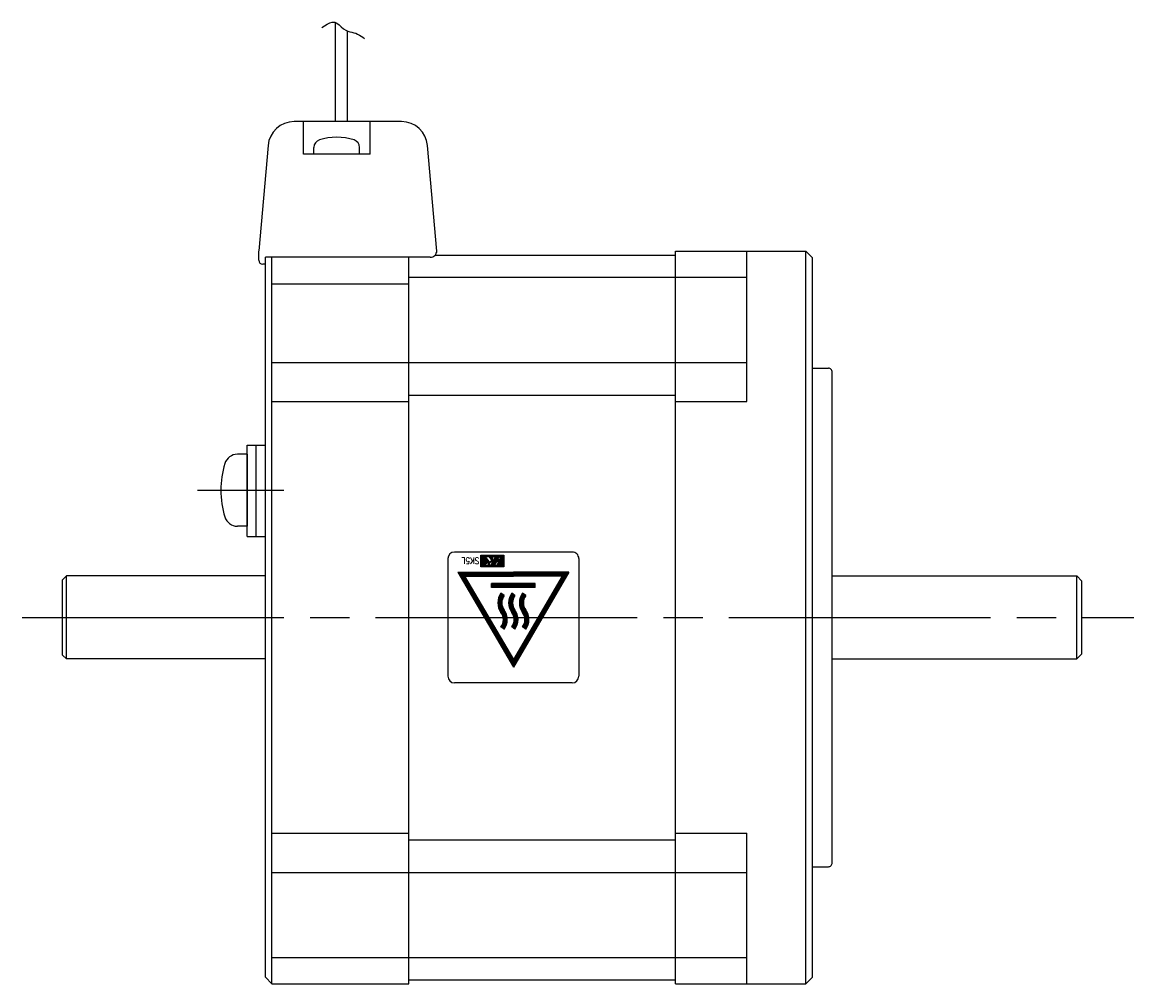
# Model space of a CAD drawing. Extents: x -213 to 31, y -32 to 71.
# Tile 2 of 3: x -130 to -45, y -28 to 45. Entities that reach past the tile are written whole.
import ezdxf
from ezdxf.enums import TextEntityAlignment as Align

# ---------------------------------------------------------------- set-up
doc = ezdxf.new("R2010")
doc.units = 0
doc.header["$MEASUREMENT"] = 0
doc.linetypes.add('CENTER', pattern=[27, 20, -2, 3, -2])
doc.layers.get('0').update_dxf_attribs({"linetype": 'CONTINUOUS'})
doc.styles.get("Standard").update_dxf_attribs({"font": 'romans.shx', "bigfont": 'bigfont.shx'})

# ---------------------------------------------------------------- blocks, each defined once
blk = doc.blocks.new('A$C3E631F8E')
for p, q in [((-107.487, 45.085), (-107.285, 45.215)), ((-107.285, 45.215), (-107.082, 45.34)), ((-107.082, 45.34), (-106.881, 45.44)), ((-106.881, 45.44), (-106.685, 45.497)), ((-106.685, 45.497), (-106.498, 45.493)), ((-106.498, 45.493), (-106.328, 45.42)), ((-106.444, 37.9), (-106.444, 45.477)), ((-106.328, 45.42), (-106.164, 45.297)), ((-106.164, 45.297), (-106.001, 45.149)), ((-106.001, 45.149), (-105.833, 45.001)), ((-105.833, 45.001), (-105.655, 44.88)), ((-105.655, 44.88), (-105.508, 44.816)), ((-105.531, 37.9), (-105.531, 44.824)), ((-105.508, 44.816), (-105.355, 44.772)), ((-105.355, 44.772), (-105.199, 44.737)), ((-105.199, 44.737), (-105.042, 44.699)), ((-105.042, 44.699), (-104.889, 44.65)), ((-104.889, 44.65), (-104.752, 44.587)), ((-104.752, 44.587), (-104.619, 44.511)), ((-104.619, 44.511), (-104.489, 44.428)), ((-104.489, 44.428), (-104.36, 44.344)), ((-104.36, 44.344), (-104.232, 44.264)), ((-101.399, 37.9), (-109.602, 37.9)), ((-108.9, 35.4), (-108.9, 37.9)), ((-103.8, 35.4), (-103.8, 37.9)), ((-111.594, 36.074), (-112.299, 28.017)), ((-108.1, 35.4), (-108.1, 35.927)), ((-104.6, 35.4), (-104.6, 35.927)), ((-98.7, 28), (-99.406, 36.074)), ((-103.8, 35.4), (-108.9, 35.4)), ((-104.6, 35.4), (-108.1, 35.4)), ((-112.3, 27.3), (-112.3, 28)), ((-99.2, 27.531), (-111.8, 27.531)), ((-111.8, 27), (-111.8, 27.531)), ((-111.3, 25.531), (-111.3, 27.531)), ((-100.85, 0), (-100.85, 27.531)), ((-98.825, 27.7), (-80.45, 27.7)), ((-80.45, 0), (-80.45, 28)), ((-80.45, 28), (-70.5, 28)), ((-75, 16.5), (-75, 28)), ((-70.5, 0), (-70.5, 28)), ((-70.5, 28), (-70, 27.5)), ((-70, 0), (-70, 27.5)), ((-111.8, 27), (-112, 27)), ((-111.8, 0), (-111.8, 27.031)), ((-111.3, 0), (-111.3, 25.531)), ((-111.3, 25.495), (-100.85, 25.495)), ((-100.85, 26), (-80.45, 26)), ((-80.45, 26), (-75, 26)), ((-111.3, 19.5), (-100.85, 19.5)), ((-100.85, 19.5), (-80.45, 19.5)), ((-80.45, 19.5), (-75, 19.5)), ((-70, 19.05), (-68.78, 19.05)), ((-68.48, 0), (-68.48, 18.75)), ((-100.85, 16.999), (-80.45, 16.999)), ((-111.3, 16.5), (-100.85, 16.5)), ((-80.45, 16.5), (-75, 16.5)), ((-113.2, 6.18), (-113.2, 13.174)), ((-113.2, 13.174), (-111.8, 13.174)), ((-112.5, 6.18), (-112.5, 13.174)), ((-113.2, 12.474), (-113.939, 12.474)), ((-113.2, 12.474), (-113.2, 6.974)), ((-113.2, 6.974), (-113.939, 6.974)), ((-113.2, 6.18), (-111.8, 6.18)), ((-97.85, 4.5), (-97.85, -4.5)), ((-88.35, 5), (-97.35, 5)), ((-95.328, 3.869), (-95.328, 4.749)), ((-95.328, 4.749), (-93.578, 4.749)), ((-94.92, 4.749), (-95.328, 4.341)), ((-94.947, 4.749), (-95.328, 4.368)), ((-94.973, 4.749), (-95.328, 4.394)), ((-95, 4.749), (-95.328, 4.421)), ((-95.026, 4.749), (-95.328, 4.447)), ((-95.053, 4.749), (-95.328, 4.474)), ((-95.08, 4.749), (-95.328, 4.5)), ((-95.106, 4.749), (-95.328, 4.527)), ((-95.133, 4.749), (-95.328, 4.553)), ((-95.159, 4.749), (-95.328, 4.58)), ((-95.186, 4.749), (-95.328, 4.606)), ((-95.212, 4.749), (-95.328, 4.633)), ((-95.239, 4.749), (-95.328, 4.659)), ((-95.265, 4.749), (-95.328, 4.686)), ((-95.292, 4.749), (-95.328, 4.712)), ((-95.318, 4.749), (-95.328, 4.739)), ((-95.001, 4.642), (-95.328, 4.315)), ((-94.989, 4.628), (-95.328, 4.288)), ((-94.977, 4.613), (-95.328, 4.262)), ((-94.965, 4.599), (-95.328, 4.235)), ((-94.953, 4.584), (-95.328, 4.209)), ((-94.941, 4.57), (-95.328, 4.182)), ((-94.929, 4.555), (-95.328, 4.156)), ((-94.917, 4.541), (-95.328, 4.129)), ((-94.905, 4.526), (-95.328, 4.103)), ((-94.893, 4.512), (-95.328, 4.076)), ((-94.88, 4.497), (-95.328, 4.05)), ((-94.868, 4.483), (-95.328, 4.023)), ((-94.856, 4.468), (-95.328, 3.996)), ((-94.844, 4.454), (-95.328, 3.97)), ((-94.832, 4.439), (-95.328, 3.943)), ((-94.82, 4.425), (-95.328, 3.917)), ((-94.808, 4.41), (-95.328, 3.89)), ((-94.796, 4.396), (-95.323, 3.869)), ((-94.784, 4.381), (-95.297, 3.869)), ((-94.772, 4.367), (-95.27, 3.869)), ((-94.76, 4.352), (-95.244, 3.869)), ((-94.689, 4.267), (-95.128, 3.969)), ((-94.748, 4.338), (-95.094, 3.992)), ((-94.736, 4.323), (-95.011, 4.048)), ((-95.007, 4.649), (-94.707, 4.649)), ((-94.689, 4.267), (-95.007, 4.649)), ((-94.894, 4.749), (-94.994, 4.649)), ((-94.867, 4.749), (-94.967, 4.649)), ((-94.841, 4.749), (-94.941, 4.649)), ((-94.724, 4.309), (-94.929, 4.104)), ((-94.814, 4.749), (-94.914, 4.649)), ((-94.788, 4.749), (-94.888, 4.649)), ((-94.761, 4.749), (-94.861, 4.649)), ((-94.712, 4.295), (-94.846, 4.16)), ((-94.735, 4.749), (-94.835, 4.649)), ((-94.708, 4.749), (-94.808, 4.649)), ((-94.682, 4.749), (-94.782, 4.649)), ((-94.7, 4.28), (-94.764, 4.216)), ((-94.577, 4.27), (-94.761, 4.086)), ((-94.655, 4.749), (-94.755, 4.649)), ((-94.459, 4.351), (-94.747, 4.155)), ((-94.629, 4.749), (-94.729, 4.649)), ((-94.409, 4.336), (-94.727, 4.121)), ((-94.459, 4.351), (-94.707, 4.649)), ((-94.602, 4.749), (-94.705, 4.647)), ((-94.576, 4.749), (-94.693, 4.632)), ((-94.549, 4.749), (-94.681, 4.618)), ((-94.523, 4.749), (-94.669, 4.603)), ((-94.496, 4.749), (-94.656, 4.589)), ((-94.495, 4.326), (-94.645, 4.176)), ((-94.47, 4.749), (-94.644, 4.574)), ((-94.443, 4.749), (-94.632, 4.56)), ((-94.417, 4.749), (-94.62, 4.545)), ((-94.39, 4.749), (-94.608, 4.531)), ((-94.364, 4.749), (-94.596, 4.516)), ((-94.337, 4.749), (-94.584, 4.502)), ((-94.578, 3.969), (-94.224, 4.649)), ((-94.311, 4.749), (-94.572, 4.487)), ((-93.943, 4.612), (-94.569, 3.987)), ((-94.433, 4.362), (-94.563, 4.232)), ((-94.436, 4.597), (-94.56, 4.473)), ((-93.972, 4.557), (-94.56, 3.969)), ((-94.464, 4.543), (-94.548, 4.458)), ((-93.933, 4.649), (-94.54, 4.042)), ((-94.472, 4.508), (-94.536, 4.444)), ((-94.001, 4.502), (-94.534, 3.969)), ((-94.474, 4.48), (-94.524, 4.429)), ((-94.472, 4.455), (-94.512, 4.415)), ((-93.96, 4.649), (-94.511, 4.097)), ((-94.03, 4.447), (-94.507, 3.969)), ((-94.467, 4.433), (-94.5, 4.4)), ((-94.461, 4.413), (-94.488, 4.386)), ((-93.986, 4.649), (-94.483, 4.153)), ((-94.058, 4.391), (-94.481, 3.969)), ((-94.42, 4.348), (-94.48, 4.288)), ((-94.453, 4.394), (-94.476, 4.371)), ((-94.443, 4.377), (-94.464, 4.357)), ((-94.013, 4.649), (-94.454, 4.208)), ((-94.087, 4.336), (-94.454, 3.969)), ((-94.116, 4.281), (-94.428, 3.969)), ((-94.039, 4.649), (-94.425, 4.263)), ((-94.066, 4.649), (-94.396, 4.319)), ((-94.284, 4.749), (-94.394, 4.639)), ((-94.092, 4.649), (-94.367, 4.374)), ((-94.258, 4.749), (-94.341, 4.666)), ((-94.119, 4.649), (-94.339, 4.429)), ((-94.145, 4.649), (-94.31, 4.485)), ((-94.231, 4.749), (-94.301, 4.678)), ((-94.172, 4.649), (-94.281, 4.54)), ((-94.278, 3.969), (-93.924, 4.649)), ((-94.204, 4.749), (-94.266, 4.687)), ((-94.198, 4.649), (-94.252, 4.595)), ((-93.578, 4.527), (-94.236, 3.869)), ((-94.178, 4.749), (-94.234, 4.693)), ((-94.224, 4.649), (-93.924, 4.649)), ((-93.578, 4.5), (-94.209, 3.869)), ((-94.151, 4.749), (-94.204, 4.697)), ((-93.578, 4.474), (-94.183, 3.869)), ((-94.125, 4.749), (-94.175, 4.699)), ((-93.578, 4.447), (-94.156, 3.869)), ((-94.098, 4.749), (-94.148, 4.699)), ((-93.578, 4.421), (-94.13, 3.869)), ((-94.072, 4.749), (-94.123, 4.698)), ((-93.578, 4.394), (-94.103, 3.869)), ((-94.045, 4.749), (-94.098, 4.696)), ((-93.578, 4.368), (-94.077, 3.869)), ((-94.019, 4.749), (-94.074, 4.693)), ((-93.794, 4.511), (-94.059, 4.332)), ((-93.992, 4.749), (-94.052, 4.69)), ((-93.578, 4.341), (-94.05, 3.869)), ((-93.995, 4.375), (-94.049, 4.321)), ((-93.578, 4.553), (-94.043, 4.088)), ((-93.913, 4.431), (-94.037, 4.306)), ((-93.966, 4.749), (-94.03, 4.685)), ((-93.83, 4.487), (-94.027, 4.29)), ((-93.578, 4.315), (-94.024, 3.869)), ((-93.578, 4.58), (-94.022, 4.136)), ((-93.578, 4.712), (-94.019, 4.272)), ((-93.578, 4.686), (-94.012, 4.252)), ((-93.578, 4.606), (-94.011, 4.173)), ((-93.939, 4.749), (-94.008, 4.68)), ((-93.578, 4.659), (-94.008, 4.229)), ((-93.578, 4.633), (-94.007, 4.204)), ((-93.578, 4.288), (-93.997, 3.869)), ((-93.913, 4.749), (-93.988, 4.674)), ((-93.578, 4.262), (-93.971, 3.869)), ((-93.886, 4.749), (-93.968, 4.667)), ((-93.86, 4.749), (-93.949, 4.66)), ((-93.833, 4.749), (-93.93, 4.652)), ((-93.807, 4.749), (-93.913, 4.643)), ((-93.78, 4.749), (-93.896, 4.633)), ((-93.754, 4.749), (-93.881, 4.622)), ((-93.727, 4.749), (-93.866, 4.61)), ((-93.701, 4.749), (-93.852, 4.597)), ((-93.674, 4.749), (-93.84, 4.583)), ((-93.648, 4.749), (-93.828, 4.569)), ((-93.621, 4.749), (-93.817, 4.553)), ((-93.595, 4.749), (-93.807, 4.537)), ((-93.578, 4.739), (-93.798, 4.519)), ((-93.578, 4.749), (-93.578, 3.869)), ((-87.85, 4.5), (-87.85, -4.5)), ((-97.1, 3.45), (-92.85, -3.8)), ((-97.1, 3.45), (-92.85, 3.45)), ((-97.056, 3.425), (-92.85, -3.751)), ((-97.056, 3.425), (-92.85, 3.425)), ((-97.013, 3.4), (-92.85, -3.701)), ((-97.013, 3.4), (-92.85, 3.4)), ((-96.592, 3.45), (-92.85, 3.45)), ((-93.578, 3.869), (-95.328, 3.869)), ((-95.117, 3.969), (-95.217, 3.869)), ((-95.091, 3.969), (-95.191, 3.869)), ((-95.064, 3.969), (-95.164, 3.869)), ((-95.038, 3.969), (-95.138, 3.869)), ((-94.678, 3.969), (-95.128, 3.969)), ((-95.011, 3.969), (-95.111, 3.869)), ((-94.984, 3.969), (-95.084, 3.869)), ((-94.958, 3.969), (-95.058, 3.869)), ((-94.931, 3.969), (-95.031, 3.869)), ((-94.905, 3.969), (-95.005, 3.869)), ((-94.878, 3.969), (-94.978, 3.869)), ((-94.852, 3.969), (-94.952, 3.869)), ((-94.825, 3.969), (-94.925, 3.869)), ((-94.799, 3.969), (-94.899, 3.869)), ((-94.772, 3.969), (-94.872, 3.869)), ((-94.746, 3.969), (-94.846, 3.869)), ((-94.719, 3.969), (-94.819, 3.869)), ((-94.693, 3.969), (-94.793, 3.869)), ((-94.66, 4.214), (-94.768, 4.106)), ((-94.633, 4.002), (-94.766, 3.869)), ((-94.742, 4.158), (-94.763, 4.137)), ((-94.678, 3.969), (-94.76, 4.085)), ((-94.718, 4.103), (-94.75, 4.071)), ((-94.618, 3.991), (-94.74, 3.869)), ((-94.708, 4.086), (-94.739, 4.055)), ((-94.698, 4.07), (-94.728, 4.04)), ((-94.687, 4.055), (-94.717, 4.024)), ((-94.601, 3.981), (-94.713, 3.869)), ((-94.674, 4.04), (-94.706, 4.009)), ((-94.661, 4.027), (-94.695, 3.993)), ((-94.584, 3.972), (-94.687, 3.869)), ((-94.648, 4.014), (-94.684, 3.978)), ((-94.566, 3.963), (-94.66, 3.869)), ((-94.548, 3.955), (-94.634, 3.869)), ((-94.529, 3.947), (-94.607, 3.869)), ((-94.509, 3.94), (-94.581, 3.869)), ((-94.278, 3.969), (-94.578, 3.969)), ((-94.489, 3.934), (-94.554, 3.869)), ((-94.468, 3.929), (-94.528, 3.869)), ((-94.445, 3.925), (-94.501, 3.869)), ((-94.422, 3.921), (-94.475, 3.869)), ((-94.398, 3.919), (-94.448, 3.869)), ((-94.372, 3.919), (-94.422, 3.869)), ((-94.145, 4.225), (-94.401, 3.969)), ((-94.344, 3.92), (-94.395, 3.869)), ((-94.174, 4.17), (-94.375, 3.969)), ((-94.315, 3.922), (-94.369, 3.869)), ((-94.202, 4.115), (-94.348, 3.969)), ((-94.283, 3.928), (-94.342, 3.869)), ((-94.231, 4.059), (-94.322, 3.969)), ((-94.248, 3.936), (-94.315, 3.869)), ((-94.26, 4.004), (-94.295, 3.969)), ((-94.208, 3.95), (-94.289, 3.869)), ((-94.159, 3.973), (-94.262, 3.869)), ((-93.578, 4.235), (-93.944, 3.869)), ((-93.578, 4.209), (-93.918, 3.869)), ((-93.578, 4.182), (-93.891, 3.869)), ((-93.578, 4.155), (-93.865, 3.869)), ((-93.578, 4.129), (-93.838, 3.869)), ((-93.578, 4.102), (-93.812, 3.869)), ((-93.578, 4.076), (-93.785, 3.869)), ((-93.578, 4.049), (-93.759, 3.869)), ((-93.578, 4.023), (-93.732, 3.869)), ((-93.578, 3.996), (-93.706, 3.869)), ((-93.578, 3.97), (-93.679, 3.869)), ((-93.578, 3.943), (-93.653, 3.869)), ((-93.578, 3.917), (-93.626, 3.869)), ((-93.578, 3.89), (-93.6, 3.869)), ((-88.6, 3.45), (-92.85, -3.8)), ((-89.108, 3.45), (-92.85, 3.45)), ((-88.6, 3.45), (-92.85, 3.45)), ((-88.643, 3.425), (-92.85, -3.751)), ((-88.643, 3.425), (-92.85, 3.425)), ((-88.687, 3.4), (-92.85, -3.701)), ((-88.687, 3.4), (-92.85, 3.4)), ((-127, 3.175), (-127.3, 2.875)), ((-127.3, -2.875), (-127.3, 2.875)), ((-111.8, 3.175), (-127, 3.175)), ((-127, -3.175), (-127, 3.175)), ((-96.969, 3.375), (-92.85, -3.652)), ((-96.969, 3.375), (-92.85, 3.375)), ((-96.925, 3.35), (-92.85, -3.602)), ((-96.925, 3.35), (-92.85, 3.35)), ((-96.882, 3.325), (-92.85, -3.553)), ((-96.882, 3.325), (-92.85, 3.325)), ((-96.838, 3.3), (-92.85, -3.503)), ((-96.838, 3.3), (-92.85, 3.3)), ((-96.794, 3.275), (-92.85, -3.454)), ((-96.794, 3.275), (-92.85, 3.275)), ((-96.751, 3.25), (-92.85, -3.405)), ((-96.751, 3.25), (-92.85, 3.25)), ((-96.707, 3.225), (-92.85, -3.355)), ((-96.707, 3.225), (-92.85, 3.225)), ((-96.664, 3.2), (-92.85, -3.306)), ((-96.664, 3.2), (-92.85, 3.2)), ((-96.62, 3.175), (-92.85, -3.256)), ((-96.62, 3.175), (-92.85, 3.175)), ((-96.576, 3.15), (-92.85, -3.207)), ((-96.576, 3.15), (-92.85, 3.15)), ((-91.175, 2.6), (-94.525, 2.6)), ((-94.525, 2.3), (-94.525, 2.6)), ((-91.175, 2.575), (-94.525, 2.575)), ((-91.175, 2.55), (-94.525, 2.55)), ((-88.731, 3.375), (-92.85, -3.652)), ((-88.731, 3.375), (-92.85, 3.375)), ((-88.774, 3.35), (-92.85, -3.602)), ((-88.774, 3.35), (-92.85, 3.35)), ((-88.818, 3.325), (-92.85, -3.553)), ((-88.818, 3.325), (-92.85, 3.325)), ((-88.862, 3.3), (-92.85, -3.503)), ((-88.862, 3.3), (-92.85, 3.3)), ((-88.905, 3.275), (-92.85, -3.454)), ((-88.905, 3.275), (-92.85, 3.275)), ((-88.949, 3.25), (-92.85, -3.405)), ((-88.949, 3.25), (-92.85, 3.25)), ((-88.993, 3.225), (-92.85, -3.355)), ((-88.993, 3.225), (-92.85, 3.225)), ((-89.036, 3.2), (-92.85, -3.306)), ((-89.036, 3.2), (-92.85, 3.2)), ((-89.08, 3.175), (-92.85, -3.256)), ((-89.08, 3.175), (-92.85, 3.175)), ((-89.123, 3.15), (-92.85, -3.207)), ((-89.123, 3.15), (-92.85, 3.15)), ((-91.175, 2.3), (-91.175, 2.6)), ((-68.48, 3.175), (-49.8, 3.175)), ((-49.8, 0), (-49.8, 3.175)), ((-49.8, 3.175), (-49.4, 2.775)), ((-49.4, 0), (-49.4, 2.775)), ((-91.175, 2.525), (-94.525, 2.525)), ((-91.175, 2.5), (-94.525, 2.5)), ((-91.175, 2.475), (-94.525, 2.475)), ((-91.175, 2.45), (-94.525, 2.45)), ((-91.175, 2.425), (-94.525, 2.425)), ((-91.175, 2.4), (-94.525, 2.4)), ((-91.175, 2.375), (-94.525, 2.375)), ((-91.175, 2.35), (-94.525, 2.35)), ((-91.175, 2.325), (-94.525, 2.325)), ((-91.175, 2.3), (-94.525, 2.3)), ((-91.225, 2.35), (-94.475, 2.35)), ((-93.554, 1.671), (-93.795, 1.85)), ((-92.729, 1.671), (-92.97, 1.85)), ((-91.904, 1.671), (-92.145, 1.85)), ((-111.8, -27.5), (-111.8, 0)), ((-111.3, -28), (-111.3, 0)), ((-100.85, -28), (-100.85, 0)), ((-80.45, -28), (-80.45, 0)), ((-70.5, -28), (-70.5, 0)), ((-70, -27.5), (-70, 0)), ((-68.48, -18.75), (-68.48, 0)), ((-49.8, -3.175), (-49.8, 0)), ((-49.4, -2.775), (-49.4, 0)), ((-93.554, -0.899), (-93.795, -0.72)), ((-92.729, -0.899), (-92.97, -0.72)), ((-91.904, -0.899), (-92.145, -0.72)), ((-127, -3.175), (-127.3, -2.875)), ((-111.8, -3.175), (-127, -3.175)), ((-68.48, -3.175), (-49.8, -3.175)), ((-49.8, -3.175), (-49.4, -2.775)), ((-88.35, -5), (-97.35, -5)), ((-111.3, -16.5), (-100.85, -16.5)), ((-80.45, -16.5), (-75, -16.5)), ((-75, -28), (-75, -16.5)), ((-100.85, -16.999), (-80.45, -16.999)), ((-111.3, -19.5), (-100.85, -19.5)), ((-100.85, -19.5), (-80.45, -19.5)), ((-80.45, -19.5), (-75, -19.5)), ((-70, -19.05), (-68.78, -19.05)), ((-111.3, -26), (-100.85, -26)), ((-100.85, -26), (-80.45, -26)), ((-80.45, -26), (-75, -26)), ((-111.8, -27.5), (-111.3, -28)), ((-111.3, -28), (-100.85, -28)), ((-100.85, -27.7), (-80.45, -27.7)), ((-80.45, -28), (-70.5, -28)), ((-70.5, -28), (-70, -27.5))]:
    blk.add_line(p, q)
at = {"linetype": 'CENTER'}
for p, q in [((-116.995, 9.724), (-110.383, 9.724)), ((-130.382, 0), (-45.44, 0))]:
    blk.add_line(p, q, dxfattribs=at)
for centre, radius, start, end in [((-109.602, 35.9), 2, 90.00003, 174.99998), ((-101.399, 35.9), 2, 5.00008, 90.00003), ((-106.35, 32.2), 4.5, 72.85034, 107.14958), ((-107.5, 35.927), 0.6, 107.14793, 180.00052), ((-105.2, 35.927), 0.6, 359.99927, 72.85181), ((-99.2, 28.031), 0.5, 270, 0.00005), ((-112, 27.3), 0.3, 180, 270), ((-68.78, 18.75), 0.3, 359.99976, 89.99997), ((-113.939, 11.474), 1, 89.99878, 163.04273), ((-108.2, 9.724), 7, 163.04224, 196.95763), ((-113.939, 7.974), 1, 196.95712, 270.00107), ((-97.35, 4.5), 0.5, 90, 180), ((-94.279, 4.482), 0.195, 117.36266, 228.21311), ((-94.153, 4.151), 0.548, 64.87619, 113.16251), ((-94.174, 4.211), 0.167, 352.15165, 46.36552), ((-94.052, 4.399), 0.281, 23.5112, 62.03235), ((-88.35, 4.5), 0.5, 359.99995, 90), ((-94.719, 4.114), 0.05, 124.14751, 215.18874), ((-94.449, 4.244), 0.304, 203.99735, 244.79585), ((-94.372, 4.364), 0.446, 242.52032, 293.25851), ((-94.306, 4.235), 0.301, 291.30867, 350.87858), ((-92.81, 1.118), 1.228, 143.39784, 216.60216), ((-92.81, 1.118), 1.203, 143.39784, 216.60216), ((-92.81, 1.118), 1.178, 143.39784, 216.60216), ((-92.81, 1.118), 1.153, 143.39784, 216.60216), ((-92.81, 1.118), 1.128, 143.39784, 216.60216), ((-92.81, 1.118), 1.103, 143.39784, 216.60216), ((-92.81, 1.118), 1.078, 143.39784, 216.60216), ((-92.81, 1.118), 1.053, 143.39784, 216.60216), ((-92.81, 1.118), 1.028, 143.39784, 216.60216), ((-92.81, 1.118), 1.003, 143.39784, 216.60216), ((-92.81, 1.118), 0.978, 143.39784, 216.60216), ((-91.985, 1.118), 1.228, 143.39784, 216.60216), ((-91.985, 1.118), 1.203, 143.39784, 216.60216), ((-91.985, 1.118), 1.178, 143.39784, 216.60216), ((-91.985, 1.118), 1.153, 143.39784, 216.60216), ((-91.985, 1.118), 1.128, 143.39784, 216.60216), ((-91.985, 1.118), 1.103, 143.39784, 216.60216), ((-91.985, 1.118), 1.078, 143.39784, 216.60216), ((-91.985, 1.118), 1.053, 143.39784, 216.60216), ((-91.985, 1.118), 1.028, 143.39784, 216.60216), ((-91.985, 1.118), 1.003, 143.39784, 216.60216), ((-91.985, 1.118), 0.978, 143.39784, 216.60216), ((-91.16, 1.118), 1.228, 143.39784, 216.60216), ((-91.16, 1.118), 1.203, 143.39784, 216.60216), ((-91.16, 1.118), 1.178, 143.39784, 216.60216), ((-91.16, 1.118), 1.153, 143.39784, 216.60216), ((-91.16, 1.118), 1.128, 143.39784, 216.60216), ((-91.16, 1.118), 1.103, 143.39784, 216.60216), ((-91.16, 1.118), 1.078, 143.39784, 216.60216), ((-91.16, 1.118), 1.053, 143.39784, 216.60216), ((-91.16, 1.118), 1.028, 143.39784, 216.60216), ((-91.16, 1.118), 1.003, 143.39784, 216.60216), ((-91.16, 1.118), 0.978, 143.39784, 216.60216), ((-92.81, 1.118), 0.953, 143.39784, 216.60216), ((-92.81, 1.118), 0.928, 143.39784, 216.60216), ((-91.985, 1.118), 0.953, 143.39784, 216.60216), ((-91.985, 1.118), 0.928, 143.39784, 216.60216), ((-91.16, 1.118), 0.953, 143.39784, 216.60216), ((-91.16, 1.118), 0.928, 143.39784, 216.60216), ((-94.54, -0.167), 0.928, 323.39784, 36.60216), ((-94.54, -0.167), 0.953, 323.39784, 36.60216), ((-94.54, -0.167), 0.978, 323.39784, 36.60216), ((-94.54, -0.167), 1.003, 323.39784, 36.60216), ((-94.54, -0.167), 1.028, 323.39784, 36.60216), ((-94.54, -0.167), 1.053, 323.39784, 36.60216), ((-94.54, -0.167), 1.078, 323.39784, 36.60216), ((-94.54, -0.167), 1.103, 323.39784, 36.60216), ((-94.54, -0.167), 1.128, 323.39784, 36.60216), ((-94.54, -0.167), 1.153, 323.39784, 36.60216), ((-94.54, -0.167), 1.178, 323.39784, 36.60216), ((-94.54, -0.167), 1.203, 323.39784, 36.60216), ((-94.54, -0.167), 1.228, 323.39784, 36.60216), ((-93.715, -0.167), 0.928, 323.39784, 36.60216), ((-93.715, -0.167), 0.953, 323.39784, 36.60216), ((-93.715, -0.167), 0.978, 323.39784, 36.60216), ((-93.715, -0.167), 1.003, 323.39784, 36.60216), ((-93.715, -0.167), 1.028, 323.39784, 36.60216), ((-93.715, -0.167), 1.053, 323.39784, 36.60216), ((-93.715, -0.167), 1.078, 323.39784, 36.60216), ((-93.715, -0.167), 1.103, 323.39784, 36.60216), ((-93.715, -0.167), 1.128, 323.39784, 36.60216), ((-93.715, -0.167), 1.153, 323.39784, 36.60216), ((-93.715, -0.167), 1.178, 323.39784, 36.60216), ((-93.715, -0.167), 1.203, 323.39784, 36.60216), ((-93.715, -0.167), 1.228, 323.39784, 36.60216), ((-92.89, -0.167), 0.928, 323.39784, 36.60216), ((-92.89, -0.167), 0.953, 323.39784, 36.60216), ((-92.89, -0.167), 0.978, 323.39784, 36.60216), ((-92.89, -0.167), 1.003, 323.39784, 36.60216), ((-92.89, -0.167), 1.028, 323.39784, 36.60216), ((-92.89, -0.167), 1.053, 323.39784, 36.60216), ((-92.89, -0.167), 1.078, 323.39784, 36.60216), ((-92.89, -0.167), 1.103, 323.39784, 36.60216), ((-92.89, -0.167), 1.128, 323.39784, 36.60216), ((-92.89, -0.167), 1.153, 323.39784, 36.60216), ((-92.89, -0.167), 1.178, 323.39784, 36.60216), ((-92.89, -0.167), 1.203, 323.39784, 36.60216), ((-92.89, -0.167), 1.228, 323.39784, 36.60216), ((-97.35, -4.5), 0.5, 180, 269.99997), ((-88.35, -4.5), 0.5, 269.99997, 359.99995), ((-68.78, -18.75), 0.3, 269.99976, 0)]:
    blk.add_arc(centre, radius, start, end)
at = {"width": 0.8}
blk.add_text('SK5L', height=0.5, rotation=180, dxfattribs=at).set_placement((-95.463, 4.337), align=Align.MIDDLE_LEFT)

msp = doc.modelspace()

# ---------------------------------------------------------------- block references
msp.add_blockref('A$C3E631F8E', (0, 0))

doc.saveas('drawing.dxf')
